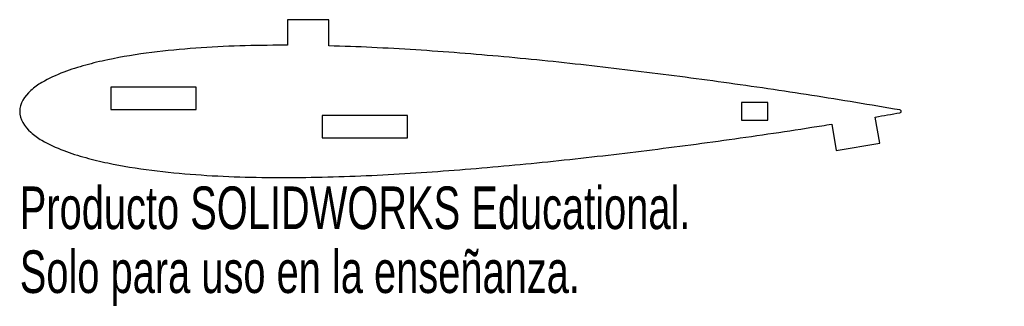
# Model space of a CAD drawing. Header units: millimetres. Extents: x 0 to 112, y -22 to 10.
import ezdxf

# ---------------------------------------------------------------- set-up
doc = ezdxf.new("R2010")
doc.units = ezdxf.units.MM
doc.styles.add('SLDTEXTSTYLE0', font='TXT', dxfattribs={"width": 0.7})

msp = doc.modelspace()

# ---------------------------------------------------------------- linework, layer by layer
at = {"color": 7, "linetype": 'Continuous', "lineweight": 25}
for p, q in [((30.41, 10.4), (30.41, 7.5)), ((35.13, 10.4), (30.41, 10.4)), ((35.13, 7.43), (35.13, 10.4)), ((20.06, 2.75), (10.34, 2.75)), ((10.34, 2.75), (10.34, 0.23)), ((20.06, 0.23), (20.06, 2.75)), ((10.34, 0.23), (20.06, 0.23)), ((85, 1), (82, 1)), ((82, 1), (82, -1)), ((85, -1), (85, 1)), ((44.08, -0.48), (34.36, -0.48)), ((34.36, -0.48), (34.36, -3)), ((44.08, -3), (44.08, -0.48)), ((82, -1), (85, -1)), ((97.71, -3.59), (97.21, -0.64)), ((92.27, -1.45), (92.78, -4.43)), ((34.36, -3), (44.08, -3)), ((92.78, -4.43), (97.71, -3.59))]:
    msp.add_line(p, q, dxfattribs=at)
msp.add_arc((100.01, 0), 0.158, 267.0461, 92.9539, dxfattribs=at)
for points, knots in [([(30.41, 7.5), (30.28, 7.5), (28.47, 7.5), (25, 7.46), (19.99, 7.21), (14.98, 6.73), (10.81, 6.07), (7.47, 5.27), (4.94, 4.48), (2.82, 3.52), (0.91, 2.24), (-0.58, 0), (0.91, -2.24), (2.82, -3.52), (4.94, -4.48), (7.47, -5.27), (10.81, -6.07), (14.98, -6.73), (19.99, -7.21), (25, -7.46), (31.67, -7.55), (40.01, -7.32), (50.01, -6.66), (60.01, -5.74), (70.01, -4.61), (80.01, -3.3), (87.43, -2.22), (91.51, -1.57), (92.27, -1.45)], [0.340892, 0.340892, 0.340892, 0.340892, 0.3429036, 0.3672413, 0.3916078, 0.4160592, 0.4407263, 0.4532427, 0.4660284, 0.4794727, 0.4869721, 0.5, 0.5130279, 0.5205273, 0.5339716, 0.5467573, 0.5592737, 0.5839408, 0.6083922, 0.6327587, 0.6570964, 0.7057811, 0.7545495, 0.8034217, 0.852398, 0.9014779, 0.95067, 0.9618639, 0.9618639, 0.9618639, 0.9618639]), ([(100, 0.16), (98.33, 0.44), (95, 1.02), (88.34, 2.08), (80.01, 3.3), (70.01, 4.61), (60.01, 5.74), (50.01, 6.66), (41.72, 7.2), (36.76, 7.39), (35.13, 7.43)], [0, 0, 0, 0, 0.024684, 0.04933, 0.0985221, 0.147602, 0.1965783, 0.2454505, 0.2942189, 0.3179185, 0.3179185, 0.3179185, 0.3179185])]:
    msp.add_open_spline(points, degree=3, knots=knots, dxfattribs=at)
msp.add_open_spline([(97.21, -0.64), (98.14, -0.48), (99.07, -0.32), (100, -0.16)], degree=3, dxfattribs=at)

# ---------------------------------------------------------------- texts
at = {"color": 7, "linetype": 'Continuous', "char_height": 4.8336, "attachment_point": 1, "style": 'SLDTEXTSTYLE0'}
for s, insert in [('Producto SOLIDWORKS Educational.', (0.01, -8.52)), ('Solo para uso en la enseñanza.', (0.01, -15.77))]:
    msp.add_mtext(s, dxfattribs=dict(at, insert=insert))

doc.saveas('drawing.dxf')
